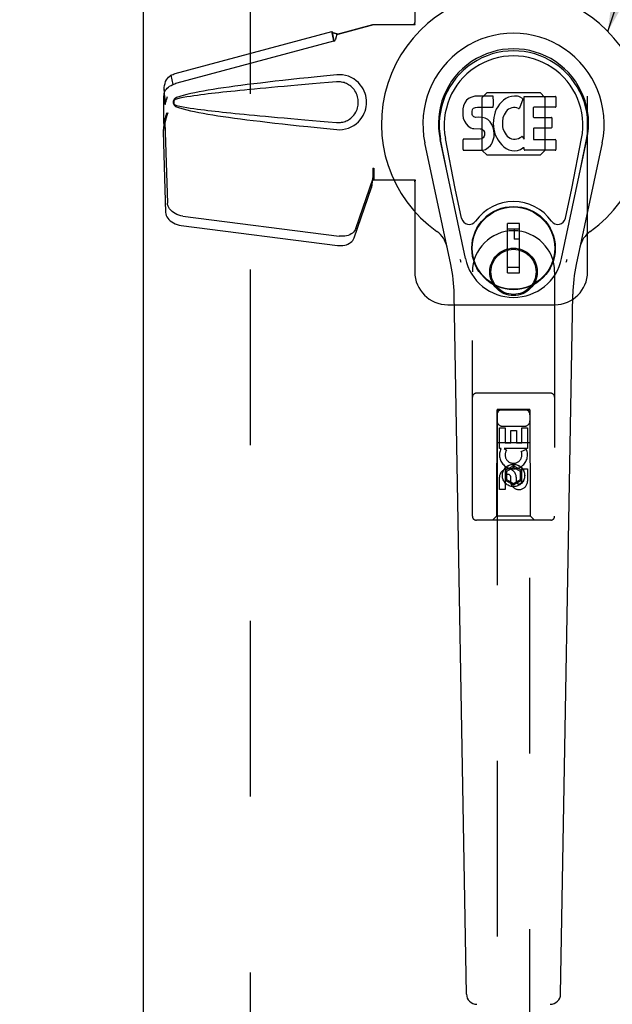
# Model space of a CAD drawing. Header units: inches. Extents: x 0 to 243, y 0 to 157.
# Tile 10 of 26: x 77.73 to 82.24, y 76.2 to 83.68. Entities that reach past the tile are written whole.
import ezdxf

# ---------------------------------------------------------------- set-up
doc = ezdxf.new("R2010")
doc.units = ezdxf.units.IN
doc.header["$LTSCALE"] = 13.357143
doc.header["$MEASUREMENT"] = 0
doc.linetypes.add('HIDDEN', pattern=[0.2, 0.1, -0.1])
doc.layers.get('0').update_dxf_attribs({"linetype": 'CONTINUOUS'})
for name, color, linetype in [('02___PRT_ALL_AXES', 7, 'CONTINUOUS'), ('DEFAULT_2', 8, 'HIDDEN'), ('DIMENSIONS', 7, 'CONTINUOUS')]:
    doc.layers.add(name, color=color, linetype=linetype)
doc.styles.get("Standard").update_dxf_attribs({"font": 'arial.ttf'})
doc.dimstyles.new('DIMSTYLE_1', dxfattribs={"dimtxt": 1.071429, "dimasz": 1.428571, "dimexe": 0.09, "dimexo": 0.07, "dimgap": 0.0375, "dimtad": 0, "dimtih": 1, "dimtoh": 1, "dimzin": 4, "dimdsep": 46, "dimtxsty": 'Standard', "dimblk": '_FILLED', "dimblk1": '_FILLED', "dimblk2": '_FILLED', "dimcen": 0.09, "dimazin": 1, "dimtfac": 1, "dimtdec": 3, "dimtofl": 0, "dimtmove": 0, "dimatfit": 3, "dimldrblk": '_FILLED', "dimfxl": 1, "dimtolj": 1, "dimtzin": 4, "dimarcsym": 0})
doc.dimstyles.get("Standard").update_dxf_attribs({"dimtxt": 1.214286, "dimasz": 1.428571, "dimexe": 0.09, "dimexo": 0.07, "dimgap": 0.09, "dimtad": 0, "dimtih": 1, "dimtoh": 1, "dimdec": 3, "dimzin": 4, "dimdsep": 46, "dimtxsty": 'Standard', "dimblk": '_FILLED', "dimblk1": '_FILLED', "dimblk2": '_FILLED', "dimcen": 0.09, "dimadec": 3, "dimazin": 1, "dimtp": 0.001, "dimtm": 0.001, "dimtfac": 1, "dimtdec": 3, "dimtofl": 0, "dimtmove": 0, "dimatfit": 3, "dimldrblk": '_FILLED', "dimfxl": 1, "dimtolj": 1, "dimtzin": 4, "dimarcsym": 0})

# ---------------------------------------------------------------- blocks, each defined once
blk = doc.blocks.new('_FILLED')
at = {"color": 0, "linetype": 'ByBlock'}
blk.add_solid([(0, 0), (-1, 0.2), (-1, -0.2)], dxfattribs=at)
blk = doc.blocks.new('*D10')
at = {"layer": 'DIMENSIONS', "color": 2, "linetype": 'Continuous'}
for p, q in [((73.1737, 92.2461), (70.6615, 92.2461)), ((76.7987, 92.2461), (79.6558, 92.2461))]:
    blk.add_line(p, q, dxfattribs=at)
at = {"layer": 'DIMENSIONS', "color": 2, "linetype": 'Continuous', "xscale": 1.4285714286, "yscale": 1.4285714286, "zscale": 1.4285714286}
blk.add_blockref('_FILLED', (73.1737, 92.2461), dxfattribs=at)
at = {"layer": 'DIMENSIONS', "color": 2, "linetype": 'Continuous', "xscale": 1.4285714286, "yscale": 1.4285714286, "zscale": 1.4285714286, "rotation": 180}
blk.add_blockref('_FILLED', (76.7987, 92.2461), dxfattribs=at)
at = {"layer": 'DIMENSIONS', "color": 2, "linetype": 'Continuous', "insert": (70.1258, 92.7818), "char_height": 1.07143, "width": 2.911577, "attachment_point": 3, "line_spacing_factor": 0.9}
blk.add_mtext('3.63', dxfattribs=at)

msp = doc.modelspace()

# ---------------------------------------------------------------- linework, layer by layer
at = {"color": 3, "linetype": 'Continuous'}
msp.add_line((78.6737, 47.7447), (78.6737, 118.0367), dxfattribs=at)
at = {"color": 7, "linetype": 'Continuous'}
for p, q in [((81.1481, 83.0851), (81.1385, 83.0785)), ((81.1697, 83.0948), (81.1481, 83.0851)), ((81.1931, 83.1022), (81.1697, 83.0948)), ((81.3327, 83.1022), (81.1931, 83.1022)), ((81.3343, 83.0593), (81.3327, 83.1022)), ((81.4285, 83.0848), (81.4103, 83.0718)), ((81.4489, 83.0936), (81.4285, 83.0848)), ((81.4708, 83.0985), (81.4489, 83.0936)), ((81.4929, 83.1007), (81.4708, 83.0985)), ((81.5154, 83.1003), (81.4929, 83.1007)), ((81.5265, 83.0986), (81.5154, 83.1003)), ((81.5371, 83.0952), (81.5265, 83.0986)), ((81.5557, 83.0831), (81.5371, 83.0952)), ((81.5659, 82.7749), (81.5659, 83.1001)), ((81.5659, 83.1001), (81.8027, 83.1001)), ((81.8072, 83.0956), (81.8072, 83.0213)), ((81.107, 83.0284), (81.1018, 83.005)), ((81.1162, 83.0509), (81.107, 83.0284)), ((81.1299, 83.0706), (81.1162, 83.0509)), ((81.1385, 83.0785), (81.1299, 83.0706)), ((81.177, 83.0064), (81.1827, 83.0113)), ((81.1827, 83.0113), (81.1971, 83.0157)), ((81.1971, 83.0157), (81.2119, 83.0169)), ((81.2119, 83.0169), (81.3248, 83.0169)), ((81.3248, 83.0169), (81.3304, 83.0174)), ((81.3304, 83.0174), (81.3322, 83.0227)), ((81.3322, 83.0227), (81.3334, 83.0356)), ((81.3334, 83.0356), (81.3343, 83.0593)), ((81.3664, 83.0216), (81.3555, 83.0021)), ((81.3793, 83.0398), (81.3664, 83.0216)), ((81.394, 83.0565), (81.3793, 83.0398)), ((81.4103, 83.0718), (81.394, 83.0565)), ((81.4733, 83.0123), (81.4483, 83.0017)), ((81.4861, 83.0156), (81.4733, 83.0123)), ((81.4994, 83.0154), (81.4861, 83.0156)), ((81.5125, 83.0122), (81.4994, 83.0154)), ((81.525, 83.0073), (81.5125, 83.0122)), ((81.5571, 83.078), (81.531, 83.0098)), ((81.636, 83.0123), (81.636, 82.9449)), ((81.8027, 83.0168), (81.6405, 83.0168)), ((81.1018, 83.005), (81.1001, 82.9814)), ((81.1001, 82.9814), (81.1008, 82.9575)), ((81.1008, 82.9575), (81.1048, 82.934)), ((81.1711, 82.9697), (81.1718, 82.9847)), ((81.1718, 82.9621), (81.1711, 82.9697)), ((81.1718, 82.9847), (81.1738, 82.9997)), ((81.1741, 82.955), (81.1718, 82.9621)), ((81.1738, 82.9997), (81.177, 83.0064)), ((81.1786, 82.949), (81.1741, 82.955)), ((81.1848, 82.9445), (81.1786, 82.949)), ((81.1992, 82.9405), (81.1848, 82.9445)), ((81.2232, 82.9413), (81.1992, 82.9405)), ((81.2471, 82.94), (81.2232, 82.9413)), ((81.2706, 82.935), (81.2471, 82.94)), ((81.2816, 82.9301), (81.2706, 82.935)), ((81.3368, 82.9382), (81.3322, 82.8938)), ((81.341, 82.9601), (81.3368, 82.9382)), ((81.347, 82.9815), (81.341, 82.9601)), ((81.3555, 83.0021), (81.347, 82.9815)), ((81.4056, 82.9362), (81.4023, 82.9095)), ((81.4094, 82.9488), (81.4056, 82.9362)), ((81.4152, 82.9607), (81.4094, 82.9488)), ((81.4293, 82.9839), (81.4152, 82.9607)), ((81.4376, 82.9942), (81.4293, 82.9839)), ((81.4483, 83.0017), (81.4376, 82.9942)), ((81.6405, 82.9404), (81.7718, 82.9404)), ((81.7763, 82.9359), (81.7763, 82.8628)), ((81.1048, 82.934), (81.1131, 82.9117)), ((81.1131, 82.9117), (81.1259, 82.8915)), ((81.1259, 82.8915), (81.1423, 82.8742)), ((81.1423, 82.8742), (81.1621, 82.8611)), ((81.1621, 82.8611), (81.1733, 82.8569)), ((81.2914, 82.9232), (81.2816, 82.9301)), ((81.3086, 82.9064), (81.2914, 82.9232)), ((81.3217, 82.8864), (81.3086, 82.9064)), ((81.3312, 82.8642), (81.3217, 82.8864)), ((81.3374, 82.8411), (81.3312, 82.8642)), ((81.3322, 82.8938), (81.3331, 82.8716)), ((81.3331, 82.8716), (81.3363, 82.8495)), ((81.4023, 82.9095), (81.4016, 82.8825)), ((81.4016, 82.8825), (81.4029, 82.8693)), ((81.4029, 82.8693), (81.406, 82.8565)), ((81.1733, 82.8569), (81.1849, 82.8549)), ((81.1849, 82.8549), (81.2324, 82.8544)), ((81.2324, 82.8544), (81.24, 82.8537)), ((81.24, 82.8537), (81.247, 82.8513)), ((81.247, 82.8513), (81.253, 82.8467)), ((81.2543, 82.7856), (81.2487, 82.7803)), ((81.253, 82.8467), (81.2579, 82.8408)), ((81.2636, 82.7976), (81.2543, 82.7856)), ((81.2579, 82.8408), (81.2645, 82.8272)), ((81.2661, 82.8045), (81.2636, 82.7976)), ((81.2645, 82.8272), (81.2669, 82.8121)), ((81.2669, 82.8121), (81.2661, 82.8045)), ((81.3321, 82.7701), (81.3383, 82.7933)), ((81.3363, 82.8495), (81.3408, 82.8276)), ((81.3399, 82.8172), (81.3374, 82.8411)), ((81.3383, 82.7933), (81.3399, 82.8172)), ((81.3408, 82.8276), (81.3479, 82.8065)), ((81.3479, 82.8065), (81.3692, 82.7672)), ((81.406, 82.8565), (81.4162, 82.8317)), ((81.4162, 82.8317), (81.4295, 82.8085)), ((81.4295, 82.8085), (81.4383, 82.7985)), ((81.4383, 82.7985), (81.4484, 82.7896)), ((81.4484, 82.7896), (81.4595, 82.7822)), ((81.5244, 82.7806), (81.5366, 82.7861)), ((81.5366, 82.7861), (81.5476, 82.7935)), ((81.5541, 82.7925), (81.5659, 82.7749)), ((81.6373, 82.8538), (81.6373, 82.7763)), ((81.7718, 82.8583), (81.6418, 82.8583)), ((81.0096, 81.8212), (80.8123, 82.7471)), ((81.1204, 81.8683), (80.9278, 82.7718)), ((80.9761, 82.5454), (80.9317, 82.7726)), ((81.0436, 82.3986), (80.969, 82.7798)), ((81.1026, 82.6955), (81.1026, 82.7704)), ((81.1663, 82.7754), (81.107, 82.7749)), ((81.2272, 82.7757), (81.1663, 82.7754)), ((81.2423, 82.7769), (81.2272, 82.7757)), ((81.2487, 82.7803), (81.2423, 82.7769)), ((81.2944, 82.7101), (81.3113, 82.727)), ((81.3113, 82.727), (81.3181, 82.737)), ((81.3181, 82.737), (81.3234, 82.7477)), ((81.3234, 82.7477), (81.3321, 82.7701)), ((81.3692, 82.7672), (81.3818, 82.7488)), ((81.3818, 82.7488), (81.3964, 82.7322)), ((81.3964, 82.7322), (81.413, 82.7172)), ((81.413, 82.7172), (81.4306, 82.7034)), ((81.4595, 82.7822), (81.4719, 82.7774)), ((81.4719, 82.7774), (81.4851, 82.7751)), ((81.4851, 82.7751), (81.4985, 82.7746)), ((81.4985, 82.7746), (81.5116, 82.7765)), ((81.5116, 82.7765), (81.5244, 82.7806)), ((81.6418, 82.7718), (81.8034, 82.7718)), ((81.8078, 82.7673), (81.8078, 82.6952)), ((81.852, 81.8683), (82.0445, 82.7718)), ((81.9287, 82.3986), (82.0033, 82.7798)), ((82.16, 82.7471), (81.9627, 81.8212)), ((81.9963, 82.5454), (82.0406, 82.7726)), ((81.1074, 82.6907), (81.2514, 82.6907)), ((81.2514, 82.6907), (81.2634, 82.6923)), ((81.2634, 82.6923), (81.2745, 82.6963)), ((81.2745, 82.6963), (81.2944, 82.7101)), ((81.4306, 82.7034), (81.4404, 82.6983)), ((81.4404, 82.6983), (81.4509, 82.6947)), ((81.4509, 82.6947), (81.4727, 82.689)), ((81.4727, 82.689), (81.4947, 82.6865)), ((81.4947, 82.6865), (81.5168, 82.6897)), ((81.5168, 82.6897), (81.5381, 82.6964)), ((81.5381, 82.6964), (81.5571, 82.708)), ((81.5571, 82.708), (81.5573, 82.7081)), ((81.5678, 82.7081), (81.5573, 82.7081)), ((81.5678, 82.6952), (81.5678, 82.7081)), ((81.8034, 82.6907), (81.5723, 82.6907)), ((81.0915, 82.1735), (81.0436, 82.3986)), ((81.8808, 82.1735), (81.9287, 82.3986)), ((81.4409, 81.7592), (81.4409, 82.1332)), ((81.5314, 82.1332), (81.4409, 82.1332)), ((81.5314, 81.7592), (81.5314, 82.1332)), ((81.4409, 82.0939), (81.5314, 82.0939)), ((81.4921, 82.0939), (81.4921, 82.0151)), ((81.5314, 82.0151), (81.4921, 82.0151)), ((81.5314, 81.7986), (81.4409, 81.7986)), ((81.4409, 81.7592), (81.5314, 81.7592)), ((81.1283, 76.2752), (81.0354, 81.5956)), ((81.8441, 76.2752), (81.9369, 81.5956))]:
    msp.add_line(p, q, dxfattribs=at)
for points in [[(81.0879, 81.8378), (81.0862, 81.8433), (81.0846, 81.8489), (81.0831, 81.8545), (81.0819, 81.8601)], [(81.8905, 81.8601), (81.8892, 81.8545), (81.8878, 81.8489), (81.8862, 81.8433), (81.8844, 81.8378)]]:
    msp.add_lwpolyline(points, dxfattribs=at)
for radius in [0.3169, 0.313]:
    msp.add_circle((81.4862, 81.9462), radius, dxfattribs=at)
for centre, radius, start, end in [((81.4862, 82.8907), 1.0039, 305.50661, 234.49339), ((81.4862, 82.8907), 0.689, 347.97034, 192.02966), ((81.4862, 82.8907), 0.5709, 347.97034, 192.02966), ((81.4862, 82.8809), 0.5269, 348.94024, 191.0594), ((81.8027, 83.0956), 0.00448, 0, 90), ((81.5268, 83.0114), 0.00448, 246.1578, 339.00164), ((81.553, 83.0796), 0.00448, 339.00164, 51.87288), ((81.6405, 83.0123), 0.00448, 90, 180), ((81.8027, 83.0213), 0.00448, 270, 360), ((81.6405, 82.9449), 0.00448, 180, 270), ((81.7718, 82.9359), 0.00448, 0, 90), ((81.7718, 82.8628), 0.00448, 270, 360), ((81.5503, 82.7899), 0.00448, 34.0893, 127.3444), ((81.6418, 82.8538), 0.00448, 90, 180), ((81.107, 82.7704), 0.00448, 90, 180.01188), ((81.6418, 82.7763), 0.00448, 180, 270), ((81.8034, 82.7673), 0.00448, 0, 90), ((81.1074, 82.6955), 0.00483, 180, 270), ((81.5723, 82.6952), 0.00448, 180, 270), ((81.8034, 82.6952), 0.00448, 270, 360), ((81.4862, 81.9462), 0.3543, 35.42367, 144.57633), ((81.1493, 82.1858), 0.0591, 192.02966, 324.57633), ((81.823, 82.1858), 0.0591, 215.42367, 347.97034), ((80.7887, 81.9132), 0.1969, 12.02966, 54.49339), ((82.1836, 81.9132), 0.1969, 125.50661, 167.97034), ((79.8545, 81.575), 1.1811, 1, 12.02966), ((81.4862, 81.9462), 0.374, 192.02966, 347.97034), ((83.1178, 81.575), 1.1811, 167.97034, 179), ((81.207, 76.2766), 0.0787, 181, 270), ((81.7653, 76.2766), 0.0787, 270, 359)]:
    msp.add_arc(centre, radius, start, end, dxfattribs=at)
msp.add_ellipse((81.4862, 82.8809), major_axis=(0, 0.565), ratio=0.999848, start_param=-1.76365, end_param=1.76365, dxfattribs=at)
at = {"layer": '02___PRT_ALL_AXES', "color": 8, "linetype": 'HIDDEN'}
for p, q in [((81.3796, 80.4242), (81.3796, 80.5804)), ((81.3796, 80.5804), (81.422, 80.5804)), ((81.422, 80.5804), (81.422, 80.4669)), ((81.4655, 80.4669), (81.4655, 80.5591)), ((81.4655, 80.5591), (81.5079, 80.5591)), ((81.5079, 80.5591), (81.5079, 80.4669)), ((81.5504, 80.4669), (81.5504, 80.5804)), ((81.5504, 80.5804), (81.5928, 80.5804)), ((81.5928, 80.5804), (81.5928, 80.4242)), ((81.422, 80.4669), (81.4655, 80.4669)), ((81.5079, 80.4669), (81.5504, 80.4669)), ((81.3919, 80.4242), (81.3796, 80.4242)), ((81.3901, 80.4207), (81.3919, 80.4242)), ((81.5928, 80.4242), (81.4152, 80.4242)), ((81.4152, 80.4242), (81.4338, 80.4112)), ((81.5447, 80.3999), (81.5838, 80.4168)), ((81.5504, 80.1755), (81.5504, 80.268)), ((81.5504, 80.268), (81.5928, 80.268)), ((81.5928, 80.268), (81.5928, 80.1755)), ((81.3796, 80.1117), (81.3796, 80.2041)), ((81.422, 80.2041), (81.422, 80.1117)), ((81.4655, 80.1617), (81.4655, 80.208)), ((81.5065, 80.2041), (81.5065, 80.1756)), ((81.422, 80.1117), (81.3796, 80.1117))]:
    msp.add_line(p, q, dxfattribs=at)
for centre, radius in [((81.4862, 81.7657), 0.1715), ((81.4862, 80.2182), 0.085)]:
    msp.add_circle(centre, radius, dxfattribs=at)
for centre, radius, start, end in [((81.486, 80.3745), 0.1065, 154.26362, 23.40274), ((81.486, 80.3745), 0.0639, 144.88948, 23.40261), ((81.443, 80.2041), 0.0635, 0, 180), ((81.444, 80.2041), 0.0219, 10.307, 180), ((81.5284, 80.1755), 0.0644, 192.29948, 0.07752), ((81.5284, 80.1755), 0.0219, 179.90115, 360)]:
    msp.add_arc(centre, radius, start, end, dxfattribs=at)
at = {"layer": 'DEFAULT_2', "color": 8, "linetype": 'HIDDEN'}
for p, q in [((79.4862, 48.3907), (79.4862, 117.3907)), ((80.7362, 84.0157), (80.7362, 83.6626)), ((82.0487, 81.7657), (82.0487, 84.0157)), ((80.1461, 83.5726), (80.4182, 83.6457)), ((80.1538, 83.5726), (80.4259, 83.6457)), ((80.4182, 83.6457), (80.7392, 83.6457)), ((80.7318, 83.6457), (80.7362, 83.6626)), ((80.7392, 83.6457), (80.7362, 83.6626)), ((78.9158, 83.2731), (80.1062, 83.593)), ((80.1075, 83.5894), (80.1062, 83.593)), ((80.1198, 83.5219), (80.1062, 83.593)), ((80.1075, 83.5894), (80.121, 83.5184)), ((80.1538, 83.5726), (80.1461, 83.5726)), ((78.9293, 83.2021), (80.1198, 83.5219)), ((80.121, 83.5184), (80.1198, 83.5219)), ((78.8827, 83.2603), (78.8962, 83.1893)), ((80.1651, 83.2647), (80.1423, 83.2637)), ((78.8284, 83.0943), (78.8304, 83.1162)), ((78.8284, 82.8929), (78.8284, 83.0943)), ((78.8346, 83.0943), (78.8284, 83.0943)), ((78.8348, 83.0929), (78.8349, 83.0921)), ((78.8349, 83.0921), (78.835, 83.091)), ((78.835, 83.091), (78.8352, 83.0886)), ((78.8352, 83.0886), (78.8362, 83.0765)), ((78.8508, 83.0809), (78.856, 83.0997)), ((81.2487, 83.0922), (81.2847, 83.1282)), ((81.2487, 82.6892), (81.2487, 83.0922)), ((81.2847, 83.1282), (81.6877, 83.1282)), ((81.6877, 83.1282), (81.7237, 83.0922)), ((81.7237, 83.0922), (81.7237, 82.6892)), ((78.8362, 83.0765), (78.8377, 83.0587)), ((78.8377, 83.0587), (78.8388, 83.047)), ((78.8388, 83.047), (78.8397, 83.0373)), ((78.8474, 83.0685), (78.8508, 83.0809)), ((78.8502, 82.9745), (78.8284, 82.8929)), ((78.8579, 82.9745), (78.856, 82.9675)), ((78.8368, 82.9043), (78.8232, 82.8333)), ((78.8345, 82.9204), (78.8258, 82.8642)), ((78.8284, 82.8929), (78.8346, 82.8929)), ((78.8368, 82.9043), (78.8559, 82.2892)), ((78.824, 82.8431), (78.8232, 82.8333)), ((78.8232, 82.8333), (78.8424, 82.2182)), ((81.2847, 82.6532), (81.2487, 82.6892)), ((81.6877, 82.6532), (81.2847, 82.6532)), ((81.7237, 82.6892), (81.6877, 82.6532)), ((80.4182, 82.5532), (80.4184, 82.5429)), ((80.4182, 82.5532), (80.4182, 82.4657)), ((80.4182, 82.5532), (80.4259, 82.5532)), ((80.4184, 82.5429), (80.4187, 82.513)), ((80.419, 82.4947), (80.4192, 82.4892)), ((80.4259, 82.5532), (80.4259, 82.4657)), ((80.2877, 82.0952), (80.4196, 82.4791)), ((80.4061, 82.408), (80.4196, 82.4791)), ((80.4154, 82.4742), (80.4061, 82.408)), ((80.4182, 82.4657), (80.7392, 82.4657)), ((80.7318, 82.4657), (80.7362, 82.4489)), ((80.7392, 82.4657), (80.7362, 82.4489)), ((80.7362, 82.4489), (80.7362, 81.7657)), ((80.2742, 82.0242), (80.4061, 82.408)), ((78.9734, 82.1902), (80.1609, 82.0377)), ((78.9599, 82.1191), (80.1473, 81.9666)), ((81.1737, 79.9082), (81.1737, 81.7657)), ((81.7987, 81.7657), (81.7987, 79.9082)), ((80.9862, 81.5157), (81.7987, 81.5157)), ((81.7687, 80.8432), (81.2037, 80.8432)), ((81.3597, 80.7182), (81.3562, 79.9082)), ((81.3597, 80.7182), (81.6127, 80.7182)), ((81.3612, 80.72), (81.3612, 48.7182)), ((81.6112, 80.72), (81.3612, 80.72)), ((81.6112, 80.7169), (81.3612, 80.7169)), ((81.6112, 48.7182), (81.6112, 80.72)), ((81.6162, 79.9082), (81.6127, 80.7182)), ((81.4012, 80.5932), (81.5712, 80.5932)), ((81.3586, 80.4682), (81.6137, 80.4682)), ((81.4862, 80.2907), (81.4237, 80.2546)), ((81.4237, 80.2546), (81.4237, 80.1825)), ((81.4237, 80.2546), (81.4337, 80.2489)), ((81.4862, 80.2792), (81.4337, 80.2489)), ((81.4337, 80.2489), (81.4337, 80.1882)), ((81.4862, 80.2907), (81.4862, 80.2792)), ((81.5487, 80.2546), (81.4862, 80.2907)), ((81.5387, 80.2489), (81.4862, 80.2792)), ((81.5487, 80.2546), (81.5387, 80.2489)), ((81.5387, 80.1882), (81.5387, 80.2489)), ((81.5487, 80.1825), (81.5487, 80.2546)), ((81.4237, 80.1825), (81.4337, 80.1882)), ((81.4237, 80.1825), (81.4862, 80.1464)), ((81.4337, 80.1882), (81.4862, 80.1579)), ((81.4862, 80.1579), (81.5387, 80.1882)), ((81.4862, 80.1464), (81.5487, 80.1825)), ((81.5487, 80.1825), (81.5387, 80.1882)), ((81.4862, 80.1464), (81.4862, 80.1579)), ((81.7687, 79.8782), (81.2037, 79.8782)), ((81.3562, 79.9082), (81.3262, 79.8782)), ((81.6162, 79.9082), (81.3562, 79.9082)), ((81.6162, 79.9082), (81.6462, 79.8782))]:
    msp.add_line(p, q, dxfattribs=at)
for points in [[(80.1075, 83.5894), (80.1109, 83.5873), (80.114, 83.5854), (80.117, 83.584), (80.1199, 83.5828), (80.1225, 83.5818), (80.1251, 83.581), (80.1275, 83.5804), (80.13, 83.5798)], [(80.121, 83.5184), (80.1236, 83.52), (80.126, 83.5217), (80.1281, 83.5237), (80.13, 83.5259), (80.1318, 83.5284), (80.1334, 83.5312), (80.1347, 83.5339), (80.1358, 83.5368), (80.1368, 83.5398), (80.1378, 83.543), (80.1387, 83.5464), (80.1396, 83.55), (80.1405, 83.5538), (80.1414, 83.5577), (80.1424, 83.5616), (80.1436, 83.5657)], [(80.13, 83.5798), (80.1348, 83.5787), (80.1376, 83.578), (80.1406, 83.5772), (80.1436, 83.5763), (80.1468, 83.5752), (80.1502, 83.574), (80.1538, 83.5726)], [(80.1436, 83.5657), (80.1442, 83.5673), (80.1455, 83.5697), (80.1472, 83.5713), (80.1491, 83.5723), (80.1514, 83.5726)], [(80.1436, 83.5657), (80.1447, 83.5691), (80.1461, 83.5726)], [(78.832, 83.1529), (78.8325, 83.1673), (78.8344, 83.1833), (78.8378, 83.1984), (78.8426, 83.2123), (78.8487, 83.2249), (78.856, 83.2359), (78.8642, 83.2455), (78.8731, 83.2536), (78.8827, 83.2603)], [(78.8827, 83.2603), (78.8906, 83.2641), (78.8987, 83.2675), (78.9071, 83.2705), (78.9158, 83.2731)], [(80.1423, 83.2637), (80.0672, 83.2562), (79.995, 83.2489), (79.9257, 83.2417), (79.8592, 83.2347), (79.7953, 83.2279), (79.734, 83.2211), (79.6752, 83.2145), (79.6187, 83.208), (79.5646, 83.2016), (79.5126, 83.1954), (79.4628, 83.1891), (79.4149, 83.183), (79.3691, 83.1769), (79.3251, 83.1709), (79.2829, 83.1649), (79.2424, 83.1588), (79.2037, 83.1528), (79.1666, 83.1468), (79.131, 83.1407), (79.097, 83.1345), (79.0645, 83.1281), (79.0335, 83.1215), (79.0038, 83.1147), (78.9757, 83.1074), (78.9491, 83.0994), (78.924, 83.0907)], [(80.1423, 82.8477), (80.1651, 82.8468), (80.1877, 82.8483), (80.21, 82.8523), (80.2317, 82.8588), (80.2527, 82.8678), (80.2726, 82.8789), (80.2911, 82.8923), (80.3076, 82.907), (80.3217, 82.9227), (80.3337, 82.9389), (80.3436, 82.9553), (80.3516, 82.9719), (80.358, 82.9886), (80.3628, 83.0054), (80.3662, 83.0222), (80.3682, 83.039), (80.3689, 83.0557), (80.3682, 83.0724), (80.3662, 83.0892), (80.3628, 83.106), (80.358, 83.1227), (80.3517, 83.1394), (80.3436, 83.1561), (80.3337, 83.1725), (80.3218, 83.1888), (80.3077, 83.2044), (80.2911, 83.2192), (80.2726, 83.2325), (80.2527, 83.2437), (80.2317, 83.2527), (80.21, 83.2591), (80.1877, 83.2632), (80.1651, 83.2647)], [(78.8304, 83.1162), (78.8315, 83.123), (78.8338, 83.1312), (78.8373, 83.1394), (78.8419, 83.1475), (78.8478, 83.1554), (78.855, 83.1629), (78.8634, 83.1702), (78.873, 83.177), (78.884, 83.1833), (78.8962, 83.1893)], [(78.8962, 83.1893), (78.9041, 83.1931), (78.9122, 83.1965), (78.9206, 83.1995), (78.9293, 83.2021)], [(80.1422, 83.2102), (80.0789, 83.2049), (80.0177, 83.1997), (79.9586, 83.1947), (79.9017, 83.1898), (79.8469, 83.1851), (79.7941, 83.1804), (79.7433, 83.1759), (79.6945, 83.1715), (79.6477, 83.1673), (79.6027, 83.1632), (79.5596, 83.1591), (79.5183, 83.1552), (79.4788, 83.1515), (79.4411, 83.1478), (79.4051, 83.1442), (79.3708, 83.1407), (79.338, 83.1374), (79.3067, 83.1341), (79.2766, 83.1309), (79.2475, 83.1277), (79.2192, 83.1245), (79.1916, 83.1213), (79.1645, 83.1181), (79.1376, 83.1148), (79.1107, 83.1114), (79.0839, 83.1078), (79.0571, 83.1041), (79.0303, 83.1001), (79.0035, 83.0958), (78.9768, 83.0912), (78.9503, 83.0858), (78.9239, 83.0799)], [(80.1422, 82.9012), (80.1516, 82.9007), (80.161, 82.9008), (80.1704, 82.9015), (80.1797, 82.9028), (80.189, 82.9047), (80.1981, 82.9071), (80.207, 82.9101), (80.2156, 82.9136), (80.224, 82.9176), (80.2323, 82.9222), (80.2406, 82.9276), (80.2487, 82.9337), (80.2569, 82.9407), (80.2649, 82.9486), (80.2728, 82.9578), (80.2802, 82.9679), (80.2868, 82.9788), (80.2925, 82.99), (80.2971, 83.0012), (80.3007, 83.0124), (80.3034, 83.0233), (80.3052, 83.0341), (80.3063, 83.0446), (80.3066, 83.0549), (80.3064, 83.0653), (80.3054, 83.0758), (80.3037, 83.0864), (80.3012, 83.0973), (80.2977, 83.1085), (80.2933, 83.1197), (80.2878, 83.131), (80.2813, 83.1419), (80.274, 83.1521), (80.2661, 83.1615), (80.2581, 83.1697), (80.2498, 83.1769), (80.2416, 83.1832), (80.2332, 83.1887), (80.2248, 83.1934), (80.2163, 83.1976), (80.2075, 83.2012), (80.1986, 83.2042), (80.1894, 83.2067), (80.1801, 83.2086), (80.1707, 83.2099), (80.1612, 83.2106), (80.1517, 83.2107), (80.1422, 83.2102)], [(78.832, 83.1529), (78.832, 83.1471), (78.8319, 83.1391), (78.8316, 83.1319), (78.8312, 83.1253), (78.8308, 83.1195), (78.8305, 83.1162)], [(78.8329, 83.1336), (78.832, 83.1508), (78.832, 83.1529)], [(78.8397, 83.0373), (78.8388, 83.0531), (78.8379, 83.0691), (78.8367, 83.0852), (78.8355, 83.1014), (78.8342, 83.1176), (78.8329, 83.1336)], [(78.8346, 83.0943), (78.8346, 83.0942), (78.8347, 83.094), (78.8347, 83.0937), (78.8348, 83.0933), (78.8348, 83.0929)], [(78.924, 83.0907), (78.918, 83.0876), (78.9127, 83.0838), (78.9082, 83.0791), (78.9045, 83.0738), (78.9019, 83.0682), (78.9003, 83.0622), (78.8997, 83.0559), (78.9002, 83.0496), (78.9018, 83.0436), (78.9044, 83.0379), (78.908, 83.0326), (78.9126, 83.0278), (78.9179, 83.0239), (78.9241, 83.0208)], [(78.8397, 83.0373), (78.8411, 83.0436), (78.8426, 83.0499), (78.8442, 83.0561), (78.8458, 83.0623), (78.8474, 83.0685)], [(78.9239, 83.0799), (78.9188, 83.078), (78.9143, 83.0756), (78.9105, 83.0724), (78.9074, 83.0686), (78.9052, 83.0646), (78.9039, 83.0602), (78.9035, 83.0555), (78.904, 83.0509), (78.9054, 83.0466), (78.9076, 83.0426), (78.9107, 83.0389), (78.9145, 83.0358), (78.9189, 83.0334), (78.9239, 83.0316)], [(78.9239, 83.0316), (78.9502, 83.0257), (78.9767, 83.0203), (79.0033, 83.0157), (79.0301, 83.0114), (79.0568, 83.0075), (79.0836, 83.0037), (79.1104, 83.0002), (79.1371, 82.9967), (79.1639, 82.9935), (79.191, 82.9902), (79.2186, 82.987), (79.2468, 82.9839), (79.2758, 82.9807), (79.3059, 82.9775), (79.3372, 82.9742), (79.3699, 82.9708), (79.4043, 82.9673), (79.4403, 82.9638), (79.478, 82.9601), (79.5175, 82.9563), (79.5588, 82.9524), (79.6019, 82.9484), (79.6469, 82.9442), (79.6938, 82.94), (79.7427, 82.9356), (79.7935, 82.9311), (79.8464, 82.9265), (79.9013, 82.9217), (79.9583, 82.9168), (80.0174, 82.9117), (80.0788, 82.9066), (80.1422, 82.9012)], [(78.9241, 83.0208), (78.9487, 83.0122), (78.9749, 83.0042), (79.0026, 82.997), (79.0319, 82.9903), (79.0626, 82.9838), (79.0947, 82.9774), (79.1284, 82.9713), (79.1636, 82.9652), (79.2005, 82.9591), (79.239, 82.9531), (79.2792, 82.9471), (79.3212, 82.9411), (79.3651, 82.9351), (79.4109, 82.929), (79.4587, 82.9228), (79.5085, 82.9166), (79.5606, 82.9103), (79.6148, 82.9039), (79.6715, 82.8974), (79.7306, 82.8907), (79.7922, 82.8839), (79.8565, 82.877), (79.9236, 82.87), (79.9935, 82.8627), (80.0664, 82.8553), (80.1423, 82.8477)], [(78.8579, 82.9745), (78.8526, 82.9549), (78.8472, 82.9357), (78.8418, 82.9168), (78.8364, 82.8985), (78.8311, 82.881), (78.8258, 82.8642)], [(78.8502, 82.9745), (78.8476, 82.9649), (78.845, 82.9555), (78.8423, 82.9462), (78.8397, 82.9372), (78.8371, 82.9286), (78.8345, 82.9204)], [(78.8258, 82.8642), (78.8253, 82.8587), (78.824, 82.8431)], [(78.8345, 82.9204), (78.8348, 82.9176), (78.8352, 82.9148), (78.8356, 82.9121), (78.836, 82.9094), (78.8364, 82.9068), (78.8368, 82.9043)], [(80.4186, 82.5255), (80.4185, 82.5178), (80.4179, 82.505), (80.4168, 82.4905), (80.4151, 82.4745), (80.4129, 82.4572), (80.4114, 82.4462)], [(80.4259, 82.5532), (80.4234, 82.533), (80.4207, 82.513), (80.4181, 82.4933), (80.4154, 82.4742)], [(80.4187, 82.513), (80.4188, 82.5036), (80.419, 82.4947)], [(80.4192, 82.4892), (80.4193, 82.4866), (80.4194, 82.484), (80.4195, 82.4815), (80.4196, 82.4791)], [(78.9734, 82.1902), (78.958, 82.1929), (78.9431, 82.1969), (78.9287, 82.2022), (78.915, 82.2087), (78.9024, 82.2164), (78.8909, 82.225), (78.8809, 82.2345), (78.8724, 82.2446), (78.8656, 82.2554), (78.8605, 82.2665), (78.8573, 82.2778), (78.8559, 82.2892)], [(78.8424, 82.2182), (78.8437, 82.2067), (78.8469, 82.1955), (78.852, 82.1844), (78.8588, 82.1736), (78.8674, 82.1634), (78.8774, 82.1539), (78.8888, 82.1453), (78.9015, 82.1377), (78.9151, 82.1312), (78.9295, 82.1258), (78.9444, 82.1218), (78.9599, 82.1191)], [(80.2877, 82.0952), (80.2835, 82.0856), (80.2778, 82.0766), (80.2706, 82.0682), (80.2621, 82.0606), (80.2523, 82.0539), (80.2413, 82.0482), (80.2294, 82.0435), (80.2166, 82.04), (80.2032, 82.0376), (80.1894, 82.0364), (80.1753, 82.0364), (80.1609, 82.0377)], [(80.1473, 81.9666), (80.1617, 81.9654), (80.1758, 81.9654), (80.1897, 81.9666), (80.2031, 81.969), (80.2158, 81.9725), (80.2278, 81.9772), (80.2387, 81.9829), (80.2485, 81.9896), (80.2571, 81.9972), (80.2643, 82.0055), (80.2699, 82.0145), (80.2742, 82.0242)]]:
    msp.add_lwpolyline(points, dxfattribs=at)
for centre, radius in [((81.4862, 81.7657), 0.18), ((81.4862, 80.2182), 0.0845)]:
    msp.add_circle(centre, radius, dxfattribs=at)
for centre, radius, start, end in [((81.4862, 81.7657), 0.3125, 0, 180), ((80.9862, 81.7657), 0.25, 180, 270), ((81.7987, 81.7657), 0.25, 270, 360), ((81.2037, 80.8132), 0.03, 90, 180), ((81.7687, 80.8132), 0.03, 0, 90), ((81.4012, 80.6782), 0.04, 90, 180), ((81.5712, 80.6782), 0.04, 0, 90), ((81.4012, 80.6332), 0.04, 180, 270), ((81.5712, 80.6332), 0.04, 270, 360), ((81.2037, 79.9082), 0.03, 180, 270), ((81.7687, 79.9082), 0.03, 270, 360)]:
    msp.add_arc(centre, radius, start, end, dxfattribs=at)
msp.add_ellipse((78.8545, 82.9675), major_axis=(0.02, 0.0746), ratio=0.018459, start_param=-3.136658, end_param=-1.565862, dxfattribs=at)

# ---------------------------------------------------------------- dimensions: what is measured, and where the dimension line sits
at = {"layer": 'DIMENSIONS', "color": 2, "linetype": 'Continuous'}
dim = msp.add_linear_dim(base=(76.7986616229, 92.2460650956), p1=(73.1736616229, 117.0157322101), p2=(76.7986616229, 47.7647322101), dimstyle='DIMSTYLE_1', dxfattribs=at)
dim.commit()
dim.dimension.update_dxf_attribs({"geometry": '*D10', "text_midpoint": (68.6686464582, 92.2400878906), "dimtype": 160})

# ---------------------------------------------------------------- leaders
at = {"layer": 'DIMENSIONS', "color": 2, "linetype": 'Continuous', "annotation_type": 0, "has_hookline": 1, "hookline_direction": 1, "text_width": 8.5312}
msp.add_leader([(82.2028, 83.5938), (83.7039, 88.1022), (84.7802, 88.1022)], dimstyle='Standard', override={"dimtad": 0}, dxfattribs=at)

doc.saveas('drawing.dxf')
